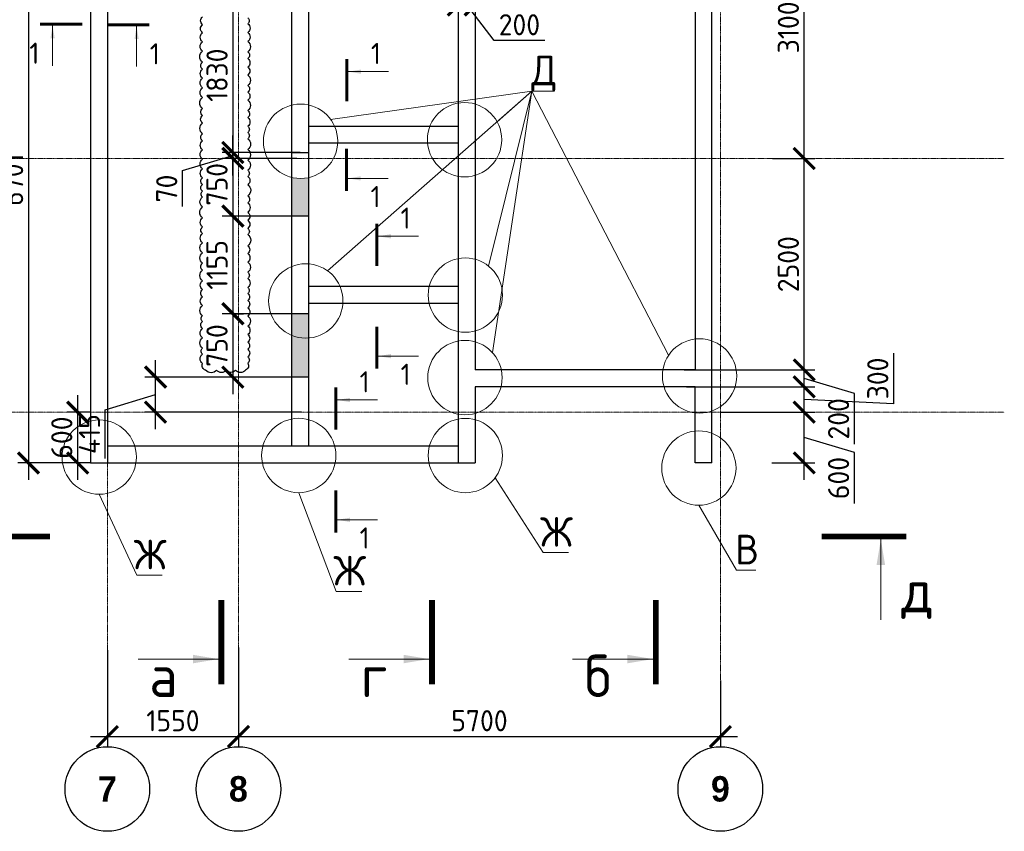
# Model space of a CAD drawing. Header units: millimetres. Extents: x 247266 to 730847, y -636031 to 10052.
# Tile 64 of 256: x 457214 to 468858, y -383463 to -373867. Entities that reach past the tile are written whole.
import ezdxf

# ---------------------------------------------------------------- set-up
doc = ezdxf.new("R2010")
doc.units = ezdxf.units.MM
doc.linetypes.add('______5', pattern=[1100, 800, -100, 100, -100])
doc.linetypes.add('осевая', pattern=[50.800000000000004, 31.75, -6.35, 6.35, -6.35])
doc.layers.add('Исправления', color=1, linetype='Continuous')
doc.layers.add('РАЗМЕРЫ', color=7, linetype='Continuous')
for name, color, linetype, lineweight in [('Надписи', 7, 'Continuous', 18), ('Оси', 7, '______5', 18), ('СТЕНЫ', 7, 'Continuous', 30), ('Узлы', 7, 'Continuous', 0)]:
    doc.layers.add(name, color=color, linetype=linetype, lineweight=lineweight)
doc.styles.add('Century Gothic', font='GOTHIC.TTF')
doc.styles.add('GOST-2.304_Type-B', font='GOST_Common.ttf')
doc.dimstyles.new('СПДС', dxfattribs={"dimscale": 100, "dimtxt": 2.5, "dimasz": 2.5, "dimexe": 1.25, "dimexo": 0, "dimtad": 1, "dimdec": 0, "dimtxsty": 'GOST-2.304_Type-B', "dimblk": 'ARCHTICK', "dimcen": 2.5, "dimdle": 2, "dimadec": 0, "dimazin": 2, "dimtfac": 0.75, "dimtdec": 0, "dimtmove": 1, "dimatfit": 3, "dimfxl": 1, "dimtolj": 1, "dimarcsym": 1})
pattern_1 = [(0, (0, 0), (0, 6.985), [5.08, -1.905]), (90, (0, 0), (-6.985, 4.277078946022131e-16), [5.08, -1.905])]

# ---------------------------------------------------------------- blocks, each defined once
blk = doc.blocks.new('_ArchTick')
at = {"color": 0, "linetype": 'ByBlock', "const_width": 0.15}
blk.add_lwpolyline([(-0.5, -0.5), (0.5, 0.5)], dxfattribs=at)
blk = doc.blocks.new('*D1550')
at = {"layer": 'DEFPOINTS', "color": 0, "ltscale": 100}
for p in [(457197.375443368, -372407.931151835), (457318.0055856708, -379108.4598971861), (458050.7851330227, -379108.4598971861)]:
    blk.add_point(p, dxfattribs=at)
at = {"layer": 'РАЗМЕРЫ', "color": 0, "lineweight": -2}
for p, q in [((457318.0055856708, -372207.931151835), (457318.0055856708, -379308.4598971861)), ((457197.375443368, -372407.931151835), (457443.0055856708, -372407.931151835)), ((458050.7851330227, -379108.4598971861), (457193.0055856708, -379108.4598971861))]:
    blk.add_line(p, q, dxfattribs=at)
at = {"layer": 'РАЗМЕРЫ', "color": 0, "lineweight": -2, "ltscale": 100, "xscale": 250, "yscale": 250, "zscale": 250}
for p, rotation in [((457318.0055856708, -372407.931151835), 90), ((457318.0055856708, -379108.4598971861), 270)]:
    blk.add_blockref('_ArchTick', p, dxfattribs=dict(at, rotation=rotation))
at = {"layer": 'РАЗМЕРЫ', "color": 0, "lineweight": 0, "ltscale": 100, "insert": (457130.1302102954, -375758.1955245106), "char_height": 250, "attachment_point": 5, "rotation": 90, "style": 'GOST-2.304_Type-B'}
blk.add_mtext('\\A1;6701', dxfattribs=at)
blk = doc.blocks.new('*D1551')
at = {"layer": 'DEFPOINTS', "color": 0, "ltscale": 100}
for p in [(465500.7875057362, -378507.931151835), (466492.0055856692, -378507.931151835), (466108.9247792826, -379107.9311518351)]:
    blk.add_point(p, dxfattribs=at)
at = {"layer": 'РАЗМЕРЫ', "color": 0, "lineweight": -2}
for p, q in [((466492.0055856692, -379307.9311518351), (466492.0055856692, -378307.931151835)), ((465500.7875057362, -378507.931151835), (466617.0055856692, -378507.931151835)), ((467086.1309610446, -378986.168897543), (466492.0055856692, -378807.931151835)), ((467086.1309610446, -379586.6443730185), (467086.1309610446, -378986.168897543)), ((466108.9247792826, -379107.9311518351), (466617.0055856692, -379107.9311518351))]:
    blk.add_line(p, q, dxfattribs=at)
at = {"layer": 'РАЗМЕРЫ', "color": 0, "lineweight": -2, "ltscale": 100, "xscale": 250, "yscale": 250, "zscale": 250}
for p, rotation in [((466492.0055856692, -378507.931151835), 90), ((466492.0055856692, -379107.9311518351), 270)]:
    blk.add_blockref('_ArchTick', p, dxfattribs=dict(at, rotation=rotation))
at = {"layer": 'РАЗМЕРЫ', "color": 0, "lineweight": 0, "ltscale": 100, "insert": (466898.5058359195, -379286.4066352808), "char_height": 250, "attachment_point": 5, "rotation": 90, "style": 'GOST-2.304_Type-B'}
blk.add_mtext('\\A1;600', dxfattribs=at)
blk = doc.blocks.new('*D1552')
at = {"layer": 'DEFPOINTS', "color": 0, "ltscale": 100}
for p in [(465100.7851330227, -378207.9311518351), (466492.0055856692, -378207.9311518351), (465710.0055856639, -378507.931151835)]:
    blk.add_point(p, dxfattribs=at)
at = {"layer": 'РАЗМЕРЫ', "color": 0, "lineweight": -2}
for p, q in [((467549.5055856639, -377808.6343872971), (467549.5055856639, -378409.1098627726)), ((466492.0055856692, -378707.931151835), (466492.0055856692, -378007.9311518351)), ((465100.7851330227, -378207.9311518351), (466617.0055856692, -378207.9311518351)), ((467549.5055856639, -378409.1098627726), (466492.0055856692, -378357.931151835)), ((465710.0055856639, -378507.931151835), (466617.0055856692, -378507.931151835))]:
    blk.add_line(p, q, dxfattribs=at)
at = {"layer": 'РАЗМЕРЫ', "color": 0, "lineweight": -2, "ltscale": 100, "xscale": 250, "yscale": 250, "zscale": 250}
for p, rotation in [((466492.0055856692, -378207.9311518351), 90), ((466492.0055856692, -378507.931151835), 270)]:
    blk.add_blockref('_ArchTick', p, dxfattribs=dict(at, rotation=rotation))
at = {"layer": 'РАЗМЕРЫ', "color": 0, "lineweight": 0, "ltscale": 100, "insert": (467361.8804605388, -378108.8721250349), "char_height": 250, "attachment_point": 5, "rotation": 90, "style": 'GOST-2.304_Type-B'}
blk.add_mtext('\\A1;300', dxfattribs=at)
blk = doc.blocks.new('*D1553')
at = {"layer": 'DEFPOINTS', "color": 0, "ltscale": 100}
for p in [(465073.505585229, -378007.931151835), (466492.0055856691, -378007.931151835), (465650.0055856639, -378207.9311518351)]:
    blk.add_point(p, dxfattribs=at)
at = {"layer": 'РАЗМЕРЫ', "color": 0, "lineweight": -2}
for p, q in [((466492.0055856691, -378407.9311518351), (466492.0055856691, -377807.931151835)), ((465073.505585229, -378007.931151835), (466617.0055856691, -378007.931151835)), ((465650.0055856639, -378207.9311518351), (466617.0055856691, -378207.9311518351)), ((467086.1309610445, -378286.168897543), (466492.0055856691, -378107.931151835)), ((467086.1309610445, -378886.6443730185), (467086.1309610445, -378286.168897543))]:
    blk.add_line(p, q, dxfattribs=at)
at = {"layer": 'РАЗМЕРЫ', "color": 0, "lineweight": -2, "ltscale": 100, "xscale": 250, "yscale": 250, "zscale": 250}
for p, rotation in [((466492.0055856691, -378007.931151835), 90), ((466492.0055856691, -378207.9311518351), 270)]:
    blk.add_blockref('_ArchTick', p, dxfattribs=dict(at, rotation=rotation))
at = {"layer": 'РАЗМЕРЫ', "color": 0, "lineweight": 0, "ltscale": 100, "insert": (466898.5058359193, -378586.4066352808), "char_height": 250, "attachment_point": 5, "rotation": 90, "style": 'GOST-2.304_Type-B'}
blk.add_mtext('\\A1;200', dxfattribs=at)
blk = doc.blocks.new('*D1554')
at = {"layer": 'DEFPOINTS', "color": 0, "ltscale": 100}
for p in [(466115.5055856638, -375507.931151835), (466492.0055856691, -375507.931151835), (465073.505585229, -378007.931151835)]:
    blk.add_point(p, dxfattribs=at)
at = {"layer": 'РАЗМЕРЫ', "color": 0, "lineweight": -2}
for p, q in [((466492.0055856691, -378207.931151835), (466492.0055856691, -375307.931151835)), ((466115.5055856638, -375507.931151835), (466617.0055856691, -375507.931151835)), ((465073.505585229, -378007.931151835), (466617.0055856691, -378007.931151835))]:
    blk.add_line(p, q, dxfattribs=at)
at = {"layer": 'РАЗМЕРЫ', "color": 0, "lineweight": -2, "ltscale": 100, "xscale": 250, "yscale": 250, "zscale": 250}
for p, rotation in [((466492.0055856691, -375507.931151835), 90), ((466492.0055856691, -378007.931151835), 270)]:
    blk.add_blockref('_ArchTick', p, dxfattribs=dict(at, rotation=rotation))
at = {"layer": 'РАЗМЕРЫ', "color": 0, "lineweight": 0, "ltscale": 100, "insert": (466304.380460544, -376757.931151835), "char_height": 250, "attachment_point": 5, "rotation": 90, "style": 'GOST-2.304_Type-B'}
blk.add_mtext('\\A1;2500', dxfattribs=at)
blk = doc.blocks.new('*D1555')
at = {"layer": 'DEFPOINTS', "color": 0, "ltscale": 100}
for p in [(466465.5055856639, -372407.931151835), (466492.0055856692, -372407.931151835), (466115.5055856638, -375507.931151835)]:
    blk.add_point(p, dxfattribs=at)
at = {"layer": 'РАЗМЕРЫ', "color": 0, "lineweight": -2}
for p, q in [((466492.0055856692, -375707.931151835), (466492.0055856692, -372207.931151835)), ((466465.5055856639, -372407.931151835), (466617.0055856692, -372407.931151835)), ((466115.5055856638, -375507.931151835), (466617.0055856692, -375507.931151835))]:
    blk.add_line(p, q, dxfattribs=at)
at = {"layer": 'РАЗМЕРЫ', "color": 0, "lineweight": -2, "ltscale": 100, "xscale": 250, "yscale": 250, "zscale": 250}
for p, rotation in [((466492.0055856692, -372407.931151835), 90), ((466492.0055856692, -375507.931151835), 270)]:
    blk.add_blockref('_ArchTick', p, dxfattribs=dict(at, rotation=rotation))
at = {"layer": 'РАЗМЕРЫ', "color": 0, "lineweight": 0, "ltscale": 100, "insert": (466304.3804605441, -373957.931151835), "char_height": 250, "attachment_point": 5, "rotation": 90, "style": 'GOST-2.304_Type-B'}
blk.add_mtext('\\A1;3100', dxfattribs=at)
blk = doc.blocks.new('*D1560')
at = {"layer": 'DEFPOINTS', "color": 0, "ltscale": 100}
for p in [(462600.9352731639, -373197.5140773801), (462400.7851330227, -373429.7468872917), (462400.7851330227, -373692.8417547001)]:
    blk.add_point(p, dxfattribs=at)
at = {"layer": 'РАЗМЕРЫ', "color": 0, "lineweight": -2}
for p, q in [((462600.9352731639, -373197.5140773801), (462600.9352731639, -373817.8417547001)), ((462400.7851330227, -373429.7468872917), (462400.7851330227, -373817.8417547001)), ((462800.9352731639, -373692.8417547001), (462200.7851330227, -373692.8417547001)), ((462823.3406469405, -374114.2874248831), (462500.8602030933, -373692.8417547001)), ((463423.8161224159, -374114.2874248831), (462823.3406469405, -374114.2874248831))]:
    blk.add_line(p, q, dxfattribs=at)
at = {"layer": 'РАЗМЕРЫ', "color": 0, "lineweight": -2, "ltscale": 100, "xscale": 250, "yscale": 250, "zscale": 250, "rotation": 180}
blk.add_blockref('_ArchTick', (462400.7851330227, -373692.8417547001), dxfattribs=at)
at = {"layer": 'РАЗМЕРЫ', "color": 0, "lineweight": -2, "ltscale": 100, "xscale": 250, "yscale": 250, "zscale": 250}
blk.add_blockref('_ArchTick', (462600.9352731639, -373692.8417547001), dxfattribs=at)
at = {"layer": 'РАЗМЕРЫ', "color": 0, "lineweight": 0, "ltscale": 100, "insert": (463123.5783846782, -373926.662299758), "char_height": 250, "attachment_point": 5, "style": 'GOST-2.304_Type-B'}
blk.add_mtext('\\A1;200', dxfattribs=at)
blk = doc.blocks.new('NSY101')
at = {"color": 0, "linetype": 'ByBlock', "lineweight": -2}
blk.add_circle((0, 0), 50.00000381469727, dxfattribs=at)
blk = doc.blocks.new('СЛОЖНЫЙ_ОБЪЕКТ_34')
at = {"layer": 'Оси', "color": 16, "linetype": 'Continuous', "lineweight": 25, "transparency": 33554687, "xscale": 9.999999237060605, "yscale": 9.999999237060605, "zscale": 9.999999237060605}
blk.add_blockref('NSY101', (24562.97181722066, -43009.49813046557), dxfattribs=at)
at = {"layer": 'Оси', "color": 16, "linetype": 'Continuous', "lineweight": 25, "transparency": 33554687, "insert": (24562.97181722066, -43009.49813046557), "char_height": 300, "width": 385, "attachment_point": 5, "style": 'Century Gothic'}
blk.add_mtext('\\A1;{\\fCentury Gothic|i0|b1;\\H300.000000;\\W1.000000;\\C16;7}\\P', dxfattribs=at)
blk = doc.blocks.new('СЛОЖНЫЙ_ОБЪЕКТ_35')
at = {"layer": 'Оси', "color": 16, "linetype": 'Continuous', "lineweight": 25, "transparency": 33554687, "xscale": 9.999999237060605, "yscale": 9.999999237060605, "zscale": 9.999999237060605}
blk.add_blockref('NSY101', (26112.97181722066, -43009.49813046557), dxfattribs=at)
at = {"layer": 'Оси', "color": 16, "linetype": 'Continuous', "lineweight": 25, "transparency": 33554687, "insert": (26112.97181722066, -43009.49813046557), "char_height": 300, "width": 385, "attachment_point": 5, "style": 'Century Gothic'}
blk.add_mtext('\\A1;{\\fCentury Gothic|i0|b1;\\H300.000000;\\W1.000000;\\C16;8}\\P', dxfattribs=at)
blk = doc.blocks.new('СЛОЖНЫЙ_ОБЪЕКТ_36')
at = {"layer": 'Оси', "color": 16, "linetype": 'Continuous', "lineweight": 25, "transparency": 33554687, "xscale": 9.999999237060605, "yscale": 9.999999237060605, "zscale": 9.999999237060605}
blk.add_blockref('NSY101', (31812.97181722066, -43009.49813046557), dxfattribs=at)
at = {"layer": 'Оси', "color": 16, "linetype": 'Continuous', "lineweight": 25, "transparency": 33554687, "insert": (31812.97181722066, -43009.49813046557), "char_height": 300, "width": 385, "attachment_point": 5, "style": 'Century Gothic'}
blk.add_mtext('\\A1;{\\fCentury Gothic|i0|b1;\\H300.000000;\\W1.000000;\\C16;9}\\P', dxfattribs=at)
blk = doc.blocks.new('*D1564')
at = {"layer": 'DEFPOINTS', "color": 0, "ltscale": 100}
for p in [(458250.89068597, -381320.9373981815), (459800.89068597, -381291.0873950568), (459800.89068597, -382343.5618270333)]:
    blk.add_point(p, dxfattribs=at)
at = {"layer": 'РАЗМЕРЫ', "color": 0, "lineweight": -2}
for p, q in [((458250.89068597, -381320.9373981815), (458250.89068597, -382468.5618270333)), ((459800.89068597, -381291.0873950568), (459800.89068597, -382468.5618270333)), ((458050.89068597, -382343.5618270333), (460000.89068597, -382343.5618270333))]:
    blk.add_line(p, q, dxfattribs=at)
at = {"layer": 'РАЗМЕРЫ', "color": 0, "lineweight": -2, "ltscale": 100, "xscale": 250, "yscale": 250, "zscale": 250, "rotation": 180}
blk.add_blockref('_ArchTick', (458250.89068597, -382343.5618270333), dxfattribs=at)
at = {"layer": 'РАЗМЕРЫ', "color": 0, "lineweight": -2, "ltscale": 100, "xscale": 250, "yscale": 250, "zscale": 250}
blk.add_blockref('_ArchTick', (459800.89068597, -382343.5618270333), dxfattribs=at)
at = {"layer": 'РАЗМЕРЫ', "color": 0, "lineweight": 0, "ltscale": 100, "insert": (459025.89068597, -382155.9367019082), "char_height": 250, "attachment_point": 5, "style": 'GOST-2.304_Type-B'}
blk.add_mtext('\\A1;1550', dxfattribs=at)
blk = doc.blocks.new('*D1565')
at = {"layer": 'DEFPOINTS', "color": 0, "ltscale": 100}
for p in [(459800.89068597, -381569.6863432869), (465500.89068597, -381679.1363547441), (465500.89068597, -382343.5618270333)]:
    blk.add_point(p, dxfattribs=at)
at = {"layer": 'РАЗМЕРЫ', "color": 0, "lineweight": -2}
for p, q in [((459800.89068597, -381569.6863432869), (459800.89068597, -382468.5618270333)), ((465500.89068597, -381679.1363547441), (465500.89068597, -382468.5618270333)), ((459600.89068597, -382343.5618270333), (465700.89068597, -382343.5618270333))]:
    blk.add_line(p, q, dxfattribs=at)
at = {"layer": 'РАЗМЕРЫ', "color": 0, "lineweight": -2, "ltscale": 100, "xscale": 250, "yscale": 250, "zscale": 250, "rotation": 180}
blk.add_blockref('_ArchTick', (459800.89068597, -382343.5618270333), dxfattribs=at)
at = {"layer": 'РАЗМЕРЫ', "color": 0, "lineweight": -2, "ltscale": 100, "xscale": 250, "yscale": 250, "zscale": 250}
blk.add_blockref('_ArchTick', (465500.89068597, -382343.5618270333), dxfattribs=at)
at = {"layer": 'РАЗМЕРЫ', "color": 0, "lineweight": 0, "ltscale": 100, "insert": (462650.89068597, -382155.6864516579), "char_height": 250, "attachment_point": 5, "style": 'GOST-2.304_Type-B'}
blk.add_mtext('\\A1;5700', dxfattribs=at)
blk = doc.blocks.new('*D1820')
at = {"layer": 'DEFPOINTS', "color": 0, "ltscale": 100}
for p in [(460430.351016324, -373607.875568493), (459735.1038147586, -375438.5348280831), (460032.4336789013, -375438.5348280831)]:
    blk.add_point(p, dxfattribs=at)
at = {"layer": 'РАЗМЕРЫ', "color": 0, "lineweight": -2}
for p, q in [((459735.1038147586, -373407.875568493), (459735.1038147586, -375638.5348280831)), ((460430.351016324, -373607.875568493), (459610.1038147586, -373607.875568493)), ((460032.4336789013, -375438.5348280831), (459610.1038147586, -375438.5348280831))]:
    blk.add_line(p, q, dxfattribs=at)
at = {"layer": 'РАЗМЕРЫ', "color": 0, "lineweight": -2, "ltscale": 100, "xscale": 250, "yscale": 250, "zscale": 250}
for p, rotation in [((459735.1038147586, -373607.875568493), 90), ((459735.1038147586, -375438.5348280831), 270)]:
    blk.add_blockref('_ArchTick', p, dxfattribs=dict(at, rotation=rotation))
at = {"layer": 'РАЗМЕРЫ', "color": 0, "lineweight": 0, "ltscale": 100, "insert": (459547.4786896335, -374523.2051982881), "char_height": 250, "attachment_point": 5, "rotation": 90, "style": 'GOST-2.304_Type-B'}
blk.add_mtext('\\A1;1830', dxfattribs=at)
blk = doc.blocks.new('*D1821')
at = {"layer": 'DEFPOINTS', "color": 0, "ltscale": 100}
for p in [(460530.351016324, -375438.534828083), (459735.1038147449, -376188.479244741), (460530.351016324, -376188.479244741)]:
    blk.add_point(p, dxfattribs=at)
at = {"layer": 'РАЗМЕРЫ', "color": 0, "lineweight": -2}
for p, q in [((459735.1038147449, -375238.534828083), (459735.1038147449, -376388.479244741)), ((460530.351016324, -375438.534828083), (459610.1038147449, -375438.534828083)), ((460530.351016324, -376188.479244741), (459610.1038147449, -376188.479244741))]:
    blk.add_line(p, q, dxfattribs=at)
at = {"layer": 'РАЗМЕРЫ', "color": 0, "lineweight": -2, "ltscale": 100, "xscale": 250, "yscale": 250, "zscale": 250}
for p, rotation in [((459735.1038147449, -375438.534828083), 90), ((459735.1038147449, -376188.479244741), 270)]:
    blk.add_blockref('_ArchTick', p, dxfattribs=dict(at, rotation=rotation))
at = {"layer": 'РАЗМЕРЫ', "color": 0, "lineweight": 0, "ltscale": 100, "insert": (459547.2284393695, -375813.507036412), "char_height": 250, "attachment_point": 5, "rotation": 90, "style": 'GOST-2.304_Type-B'}
blk.add_mtext('\\A1;750', dxfattribs=at)
blk = doc.blocks.new('*D1822')
at = {"layer": 'DEFPOINTS', "color": 0, "ltscale": 100}
for p in [(460530.3510163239, -377344.5676066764), (459735.1038147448, -378094.5120233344), (460530.3510163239, -378094.5120233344)]:
    blk.add_point(p, dxfattribs=at)
at = {"layer": 'РАЗМЕРЫ', "color": 0, "lineweight": -2}
for p, q in [((459735.1038147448, -377144.5676066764), (459735.1038147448, -378294.5120233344)), ((460530.3510163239, -377344.5676066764), (459610.1038147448, -377344.5676066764)), ((460530.3510163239, -378094.5120233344), (459610.1038147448, -378094.5120233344))]:
    blk.add_line(p, q, dxfattribs=at)
at = {"layer": 'РАЗМЕРЫ', "color": 0, "lineweight": -2, "ltscale": 100, "xscale": 250, "yscale": 250, "zscale": 250}
for p, rotation in [((459735.1038147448, -377344.5676066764), 90), ((459735.1038147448, -378094.5120233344), 270)]:
    blk.add_blockref('_ArchTick', p, dxfattribs=dict(at, rotation=rotation))
at = {"layer": 'РАЗМЕРЫ', "color": 0, "lineweight": 0, "ltscale": 100, "insert": (459547.2284393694, -377719.5398150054), "char_height": 250, "attachment_point": 5, "rotation": 90, "style": 'GOST-2.304_Type-B'}
blk.add_mtext('\\A1;750', dxfattribs=at)
blk = doc.blocks.new('*D1823')
at = {"layer": 'DEFPOINTS', "color": 0, "ltscale": 100}
for p in [(460530.351016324, -376188.4792447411), (459735.1038147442, -377344.1232907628), (459735.1038147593, -377344.1232907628)]:
    blk.add_point(p, dxfattribs=at)
at = {"layer": 'РАЗМЕРЫ', "color": 0, "lineweight": -2}
for p, q in [((459735.1038147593, -375988.4792447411), (459735.1038147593, -377544.1232907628)), ((460530.351016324, -376188.4792447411), (459610.1038147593, -376188.4792447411)), ((459735.1038147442, -377344.1232907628), (459860.1038147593, -377344.1232907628))]:
    blk.add_line(p, q, dxfattribs=at)
at = {"layer": 'РАЗМЕРЫ', "color": 0, "lineweight": -2, "ltscale": 100, "xscale": 250, "yscale": 250, "zscale": 250}
for p, rotation in [((459735.1038147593, -376188.4792447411), 90), ((459735.1038147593, -377344.1232907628), 270)]:
    blk.add_blockref('_ArchTick', p, dxfattribs=dict(at, rotation=rotation))
at = {"layer": 'РАЗМЕРЫ', "color": 0, "lineweight": 0, "ltscale": 100, "insert": (459547.4786896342, -376766.301267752), "char_height": 250, "attachment_point": 5, "rotation": 90, "style": 'GOST-2.304_Type-B'}
blk.add_mtext('\\A1;1155', dxfattribs=at)
blk = doc.blocks.new('*D2919')
at = {"layer": 'DEFPOINTS', "color": 0, "ltscale": 100}
for p in [(458820.4040598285, -378092.931151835), (460547.9825309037, -378092.931151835), (460547.9825309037, -378507.931151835)]:
    blk.add_point(p, dxfattribs=at)
at = {"layer": 'РАЗМЕРЫ', "color": 0, "lineweight": -2}
for p, q in [((458820.4040598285, -378707.931151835), (458820.4040598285, -377892.931151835)), ((460547.9825309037, -378092.931151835), (458695.4040598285, -378092.931151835)), ((458226.2786844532, -378478.668897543), (458820.4040598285, -378300.431151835)), ((458226.2786844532, -379054.1193479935), (458226.2786844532, -378478.668897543)), ((460547.9825309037, -378507.931151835), (458695.4040598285, -378507.931151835))]:
    blk.add_line(p, q, dxfattribs=at)
at = {"layer": 'РАЗМЕРЫ', "color": 0, "lineweight": -2, "ltscale": 100, "xscale": 250, "yscale": 250, "zscale": 250}
for p, rotation in [((458820.4040598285, -378092.931151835), 90), ((458820.4040598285, -378507.931151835), 270)]:
    blk.add_blockref('_ArchTick', p, dxfattribs=dict(at, rotation=rotation))
at = {"layer": 'РАЗМЕРЫ', "color": 0, "lineweight": 0, "ltscale": 100, "insert": (458038.6535593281, -378766.3941227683), "char_height": 250, "attachment_point": 5, "rotation": 90, "style": 'GOST-2.304_Type-B'}
blk.add_mtext('\\A1;415', dxfattribs=at)
blk = doc.blocks.new('*D2920')
at = {"layer": 'DEFPOINTS', "color": 0, "ltscale": 100}
for p in [(459735.1038147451, -375437.931151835), (460491.6758172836, -375437.931151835), (460491.6758172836, -375507.931151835)]:
    blk.add_point(p, dxfattribs=at)
at = {"layer": 'РАЗМЕРЫ', "color": 0, "lineweight": -2}
for p, q in [((459735.1038147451, -375707.931151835), (459735.1038147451, -375237.931151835)), ((459140.2276886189, -375651.3941229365), (459735.1038147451, -375472.931151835)), ((460491.6758172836, -375437.931151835), (459610.1038147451, -375437.931151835)), ((460491.6758172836, -375507.931151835), (459610.1038147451, -375507.931151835)), ((459140.2276886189, -376075.6934222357), (459140.2276886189, -375651.3941229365))]:
    blk.add_line(p, q, dxfattribs=at)
at = {"layer": 'РАЗМЕРЫ', "color": 0, "lineweight": -2, "ltscale": 100, "xscale": 250, "yscale": 250, "zscale": 250}
for p, rotation in [((459735.1038147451, -375437.931151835), 270), ((459735.1038147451, -375507.931151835), 90)]:
    blk.add_blockref('_ArchTick', p, dxfattribs=dict(at, rotation=rotation))
at = {"layer": 'РАЗМЕРЫ', "color": 0, "lineweight": 0, "ltscale": 100, "insert": (458952.3523132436, -375863.5437725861), "char_height": 250, "attachment_point": 5, "rotation": 90, "style": 'GOST-2.304_Type-B'}
blk.add_mtext('\\A1;70', dxfattribs=at)
blk = doc.blocks.new('*D2924')
at = {"layer": 'DEFPOINTS', "color": 0, "ltscale": 100}
for p in [(458050.7851330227, -378507.9311518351), (457899.0710398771, -379108.4598971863), (458050.7851330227, -379108.4598971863)]:
    blk.add_point(p, dxfattribs=at)
at = {"layer": 'РАЗМЕРЫ', "color": 0, "lineweight": -2}
for p, q in [((457899.0710398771, -378307.9311518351), (457899.0710398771, -379308.4598971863)), ((458050.7851330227, -378507.9311518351), (457774.0710398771, -378507.9311518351)), ((458050.7851330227, -379108.4598971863), (457774.0710398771, -379108.4598971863))]:
    blk.add_line(p, q, dxfattribs=at)
at = {"layer": 'РАЗМЕРЫ', "color": 0, "lineweight": -2, "ltscale": 100, "xscale": 250, "yscale": 250, "zscale": 250}
for p, rotation in [((457899.0710398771, -378507.9311518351), 90), ((457899.0710398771, -379108.4598971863), 270)]:
    blk.add_blockref('_ArchTick', p, dxfattribs=dict(at, rotation=rotation))
at = {"layer": 'РАЗМЕРЫ', "color": 0, "lineweight": 0, "ltscale": 100, "insert": (457711.445914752, -378808.1955245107), "char_height": 250, "attachment_point": 5, "rotation": 90, "style": 'GOST-2.304_Type-B'}
blk.add_mtext('\\A1;600', dxfattribs=at)

msp = doc.modelspace()

# ---------------------------------------------------------------- hatches: boundary and pattern name
at = {"layer": 'РАЗМЕРЫ', "transparency": 33554648}
h = msp.add_hatch(dxfattribs=at)
h.set_pattern_fill('ANGLE', color=256)
h.set_pattern_definition(pattern_1)
edge = h.paths.add_edge_path()
edge.add_line((460630.7851940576, -378092.6189062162), (460430.7851940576, -378092.6189062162))
edge.add_line((460430.7851940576, -378092.6189062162), (460430.7851940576, -377599.2288387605))
edge.add_arc((460597.0631663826, -377192.4197425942), 439.4792427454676, 247.7683437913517, 274.4007331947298)
edge.add_line((460630.7851940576, -377630.6032996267), (460630.7851940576, -378092.6189062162))
edge = h.paths.add_edge_path()
edge.add_line((460430.7851940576, -377599.2288387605), (460430.7851940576, -377342.67784387))
edge.add_line((460430.7851940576, -377342.67784387), (460630.7851940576, -377342.67784387))
edge.add_line((460630.7851940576, -377342.67784387), (460630.7851940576, -377630.6032996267))
edge.add_arc((460597.0631663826, -377192.4197425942), 439.4792427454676, 247.7683437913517, 274.4007331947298)
edge = h.paths.add_edge_path()
edge.add_line((460630.7851940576, -372799.785871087), (460630.7851940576, -373611.9227952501))
edge.add_line((460630.7851940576, -373611.9227952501), (460430.7851940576, -373611.9227952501))
edge.add_line((460430.7851940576, -373611.9227952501), (460430.7851940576, -372795.6998458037))
edge.add_arc((460541.5195206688, -372272.3263048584), 534.9597690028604, 258.0536545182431, 279.6055510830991)
edge = h.paths.add_edge_path()
edge.add_line((460630.7851940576, -372557.931151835), (460630.7851940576, -372799.785871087))
edge.add_arc((460541.5195206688, -372272.3263048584), 534.9597690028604, 258.0536545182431, 279.6055510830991)
edge.add_line((460430.7851940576, -372795.6998458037), (460430.7851940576, -372557.931151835))
edge.add_line((460430.7851940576, -372557.931151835), (460630.7851940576, -372557.931151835))
h = msp.add_hatch(dxfattribs=at)
h.set_pattern_fill('ANGLE', color=256)
h.set_pattern_definition(pattern_1)
edge = h.paths.add_edge_path()
edge.add_line((460630.7851940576, -375733.2969286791), (460630.7851940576, -376188.1813155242))
edge.add_line((460630.7851940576, -376188.1813155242), (460430.7851940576, -376188.1813155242))
edge.add_line((460430.7851940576, -376188.1813155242), (460430.7851940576, -375731.1855521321))
edge.add_arc((460535.3027564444, -375304.315450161), 439.4792427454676, 256.2420076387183, 282.5483076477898)

# ---------------------------------------------------------------- linework, layer by layer
at = {"layer": 'Исправления'}
msp.add_lwpolyline([(459910.7994485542, -373844.7553695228, -0.52056705), (459910.7994485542, -373914.6142722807, -0.52056705), (459910.7994485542, -374018.6091451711, -0.52056705), (459910.7994485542, -374126.6792563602, -0.52056705), (459910.7994485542, -374246.6719319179, -0.52056705), (459910.7994485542, -374327.6924708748, -0.52056705), (459910.7994485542, -374427.5185153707, -0.52056705), (459910.7994485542, -374521.7393269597, -0.52056705), (459910.7994485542, -374644.2426585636, -0.52056705), (459910.7994485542, -374722.4738057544, -0.52056705), (459910.7994485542, -374820.2306953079, -0.52056705), (459910.7994485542, -374940.6445262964, -0.52056705), (459910.7994485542, -375025.2601456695, -0.52056705), (459910.7994485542, -375126.4452811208, -0.52056705), (459910.7994485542, -375199.974543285, -0.52056705), (459910.7994485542, -375274.9218988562, -0.52056705), (459910.7994485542, -375403.1159151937, -0.52056705), (459910.7994485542, -375527.175690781, -0.52056705), (459910.7994485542, -375645.8865889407, -0.52056705), (459910.7994485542, -375720.0628435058, -0.52056705), (459910.7994485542, -375817.7464886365, -0.52056705), (459910.7994485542, -375950.6769776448, -0.52056705), (459910.7994485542, -376034.106444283, -0.52056705), (459910.7994485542, -376143.3789847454, -0.52056705), (459910.7994485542, -376238.2549270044, -0.52056705), (459910.7994485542, -376334.8073527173, -0.52056705), (459910.7994485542, -376407.2033608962, -0.52056705), (459910.7994485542, -376540.4003782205, -0.52056705), (459910.7994485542, -376633.3353432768, -0.52056705), (459910.7994485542, -376732.5795015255, -0.52056705), (459910.7994485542, -376853.8152977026, -0.52056705), (459910.7994485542, -376927.1716216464, -0.52056705), (459910.7994485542, -377033.990473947, -0.52056705), (459910.7994485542, -377105.2857812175, -0.52056705), (459910.7994485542, -377185.5392883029, -0.52056705), (459910.7994485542, -377274.1711435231, -0.52056705), (459910.7994485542, -377371.3298702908, -0.52056705), (459910.7994485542, -377490.3215387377, -0.52056705), (459910.7994485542, -377589.6959092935, -0.52056705), (459910.7994485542, -377679.2636654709, -0.52056705), (459910.7994485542, -377763.9565984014, -0.52056705), (459910.7994485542, -377853.6179446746, -0.52056705), (459910.7994485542, -377928.280460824, -0.52056705), (459884.4480852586, -378009.0673768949, -0.52056705), (459765.4625205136, -378009.0673768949, -0.52056705), (459658.295757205, -378009.0673768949, -0.52056705), (459541.4302115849, -378009.0673768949, -0.52056705), (459412.6176867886, -378009.0673768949, -0.52056705), (459376.5524529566, -377933.2619278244, -0.52056705), (459376.5524529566, -377820.0118082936, -0.52056705), (459376.5524529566, -377751.0053892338, -0.52056705), (459376.5524529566, -377630.296545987, -0.52056705), (459376.5524529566, -377517.6079670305, -0.52056705), (459376.5524529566, -377434.1133942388, -0.52056705), (459376.5524529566, -377367.2371671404, -0.52056705), (459376.5524529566, -377246.0217166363, -0.52056705), (459376.5524529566, -377143.6260136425, -0.52056705), (459376.5524529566, -377056.9839652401, -0.52056705), (459376.5524529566, -376954.2688351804, -0.52056705), (459376.5524529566, -376829.4115092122, -0.52056705), (459376.5524529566, -376745.7541710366, -0.52056705), (459376.5524529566, -376623.0636592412, -0.52056705), (459376.5524529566, -376503.7830822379, -0.52056705), (459376.5524529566, -376395.3141958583, -0.52056705), (459376.5524529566, -376318.0230187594, -0.52056705), (459376.5524529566, -376209.521579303, -0.52056705), (459376.5524529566, -376081.5371233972, -0.52056705), (459376.5524529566, -375963.082580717, -0.52056705), (459376.5524529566, -375894.2145122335, -0.52056705), (459376.5524529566, -375814.5022000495, -0.52056705), (459376.5524529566, -375736.3036059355, -0.52056705), (459376.5524529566, -375631.7980566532, -0.52056705), (459376.5524529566, -375515.9457255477, -0.52056705), (459376.5524529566, -375404.96007942, -0.52056705), (459376.5524529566, -375300.1269648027, -0.52056705), (459376.5524529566, -375214.880629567, -0.52056705), (459376.5524529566, -375089.1952347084, -0.52056705), (459376.5524529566, -374999.1595280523, -0.52056705), (459376.5524529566, -374917.931463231, -0.52056705), (459376.5524529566, -374786.7547712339, -0.52056705), (459376.5524529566, -374671.4700844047, -0.52056705), (459376.5524529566, -374557.2759256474, -0.52056705), (459376.5524529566, -374452.7866529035, -0.52056705), (459376.5524529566, -374369.0926925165, -0.52056705), (459376.5524529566, -374240.1092640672, -0.52056705), (459376.5524529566, -374128.5396971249, -0.52056705), (459376.5524529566, -374021.5540103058, -0.52056705), (459376.5524529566, -373925.9598657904, -0.52056705), (459376.5524529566, -373833.9485942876, -0.52056705)], format="xyb", dxfattribs=at)
at = {"layer": 'Надписи', "lineweight": 15, "ltscale": 0.3}
for p, q in [((460854.5176462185, -376836.2467570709, -719.9999940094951), (463271.8925695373, -374712.2027195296, -719.9999940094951)), ((460890.2179935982, -375045.1298424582, -719.9999940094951), (463271.8925695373, -374712.2027195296, -719.9999940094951)), ((462757.6752653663, -376779.5372410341, -719.9999940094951), (463271.8925695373, -374712.2027195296, -719.9999940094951)), ((462804.3211919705, -377803.1149305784, -719.9999940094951), (463271.8925695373, -374712.2027195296, -719.9999940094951)), ((462804.3211919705, -377803.1149305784, -719.9999940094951), (463271.8925695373, -374712.2027195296, -719.9999940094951)), ((462860.3185604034, -375074.6901618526, -719.9999940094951), (463271.8925695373, -374712.2027195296, -719.9999940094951)), ((462860.3185604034, -375074.6901618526, -719.9999940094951), (463271.8925695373, -374712.2027195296, -719.9999940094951)), ((462860.3185604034, -375074.6901618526, -719.9999940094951), (463271.8925695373, -374712.2027195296, -719.9999940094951)), ((463271.8925695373, -374712.2027195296, -719.9999940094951), (463271.9925695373, -374712.2027195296, -719.9999940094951)), ((463272.1151921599, -374711.8523691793, -719.9999940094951), (463537.3604374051, -374711.8523691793, -719.9999940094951)), ((462835.2024625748, -379284.2679951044, -719.9999940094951), (463402.7903106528, -380168.1473545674, -719.9999940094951)), ((462835.2024625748, -379284.2679951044, -719.9999940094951), (463402.7903106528, -380168.1473545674, -719.9999940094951)), ((462835.2024625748, -379284.2679951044, -719.9999940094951), (463402.7903106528, -380168.1473545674, -719.9999940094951)), ((458154.1281946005, -379478.0867427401, -359.9999970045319), (458597.7602217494, -380436.0055061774, -359.9999970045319)), ((458154.1281946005, -379478.0867427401, -359.9999970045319), (458597.7602217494, -380436.0055061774, -359.9999970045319)), ((458154.1281946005, -379478.0867427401, -359.9999970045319), (458597.7602217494, -380436.0055061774, -359.9999970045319)), ((460514.1372057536, -379459.3270533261, -359.9999970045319), (460957.7692329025, -380627.2458167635, -359.9999970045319)), ((460514.1372057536, -379459.3270533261, -359.9999970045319), (460957.7692329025, -380627.2458167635, -359.9999970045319)), ((460514.1372057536, -379459.3270533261, -359.9999970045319), (460957.7692329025, -380627.2458167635, -359.9999970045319)), ((465245.6068665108, -379607.931151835, -1119.999988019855), (465689.2739286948, -380377.3713316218, -1119.999988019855)), ((465245.6068665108, -379607.931151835, -1119.999988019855), (465689.2739286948, -380377.3713316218, -1119.999988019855)), ((465245.6068665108, -379607.931151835, -1119.999988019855), (465689.2739286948, -380377.3713316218, -1119.999988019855)), ((463402.7903106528, -380168.1473545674, -719.9999940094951), (463402.8903106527, -380168.1473545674, -719.9999940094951)), ((463403.0304507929, -380167.797004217, -719.9999940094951), (463703.3107310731, -380167.797004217, -719.9999940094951)), ((465689.2739286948, -380377.3713316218, -1119.999988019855), (465689.3739286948, -380377.3713316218, -1119.999988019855)), ((465689.4790337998, -380377.0209812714, -1119.999988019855), (465919.6892440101, -380377.0209812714, -1119.999988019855)), ((458597.7602217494, -380436.0055061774, -359.9999970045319), (458597.8602217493, -380436.0055061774, -359.9999970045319)), ((458598.0003618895, -380435.6551558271, -359.9999970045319), (458898.2806421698, -380435.6551558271, -359.9999970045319)), ((460957.7692329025, -380627.2458167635, -359.9999970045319), (460957.8692329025, -380627.2458167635, -359.9999970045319)), ((460958.0093730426, -380626.8954664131, -359.9999970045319), (461258.2896533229, -380626.8954664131, -359.9999970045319))]:
    msp.add_line(p, q, dxfattribs=at)
at = {"layer": 'Надписи', "ltscale": 0.3}
msp.add_line((463272.0151921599, -374711.8523691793, -719.9999940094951), (464888.6948164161, -377834.1029424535, -359.9999970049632), dxfattribs=at)
at = {"layer": 'Надписи'}
for centre in [(460535.3027564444, -375304.315450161, -359.9999970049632), (462474.94103102, -375285.9392201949, -359.9999970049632), (462484.1372057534, -377123.5124359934, -359.9999970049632), (460597.0631663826, -377192.4197425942, -359.9999970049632), (462479.5268282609, -378099.1734148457, -719.9999940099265), (465253.5344610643, -378079.1213876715, -359.9999970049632), (458154.1281946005, -379038.6074999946), (460514.1372057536, -379019.8478105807), (462484.1372057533, -379019.8910099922, -359.9999970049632), (465245.6068665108, -379168.4519090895, -759.9999910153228)]:
    msp.add_circle(centre, 439.4792427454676, dxfattribs=at)
at = {"layer": 'Оси', "linetype": 'осевая', "lineweight": 0, "ltscale": 0.3, "transparency": 33554687}
for p, q in [((458250.89068597, -368649.6125687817, -1119.999988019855), (458250.89068597, -382447.3819648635, -1119.999988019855)), ((459800.8906859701, -368649.6125687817, -1119.999988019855), (459800.89068597, -382447.3819648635, -1119.999988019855)), ((465500.8906859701, -368649.6125687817, -1119.999988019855), (465500.89068597, -382447.3819648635, -1119.999988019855)), ((454713.6183197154, -375507.931151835, -1119.999988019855), (468858.2555591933, -375507.931151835, -1119.999988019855)), ((454713.6183197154, -378507.931151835, -1119.999988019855), (468858.2555591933, -378507.931151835, -1119.999988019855))]:
    msp.add_line(p, q, dxfattribs=at)
at = {"layer": 'РАЗМЕРЫ', "elevation": -1119.999988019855}
for points in [[(460430.7851940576, -375438.2373384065), (460630.7851940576, -375438.2373384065), (460630.7851940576, -376188.1813155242), (460430.7851940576, -376188.1813155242)], [(460430.7851940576, -377342.67784387), (460630.7851940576, -377342.67784387), (460630.7851940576, -378092.6189062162), (460430.7851940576, -378092.6189062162)]]:
    msp.add_lwpolyline(points, close=True, dxfattribs=at)
at = {"layer": 'СТЕНЫ', "linetype": 'Continuous', "transparency": 33554687}
for p, q in [((465200.7851330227, -372157.9311521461, -559.9999940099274), (465200.7851330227, -378007.9311518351, -559.9999940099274)), ((458250.7851330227, -372357.931151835, -559.9999940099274), (458250.89068597, -379107.9311518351, -1119.999988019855)), ((460430.7851940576, -378907.9311518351, -759.9999910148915), (460430.7851940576, -372357.931151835, -759.9999910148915)), ((460630.7851940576, -372357.931151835, -759.9999910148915), (460630.7851940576, -378907.9311518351, -759.9999910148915)), ((462400.7851330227, -372357.931151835, -559.9999940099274), (462400.7851330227, -379107.9311518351, -559.9999940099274)), ((462600.7851330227, -372357.931151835, -559.9999940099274), (462600.7851330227, -378007.9311518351, -559.9999940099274)), ((458050.7851330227, -372407.931151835, -559.9999940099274), (458050.7851330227, -379106.1387075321, -559.9999940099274)), ((465400.7851330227, -379108.4306924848, -559.9999940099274), (465400.7851330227, -372407.931151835, -559.9999940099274)), ((462400.7851330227, -375127.9311518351, -559.9999940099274), (460630.7851330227, -375127.9311518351, -559.9999940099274)), ((462400.7851330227, -375327.9311518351, -559.9999940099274), (460630.7851330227, -375327.9311518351, -559.9999940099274)), ((460630.7851330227, -377017.9311518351, -559.9999940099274), (462400.7851330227, -377017.9311518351, -559.9999940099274)), ((460630.7851330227, -377217.9311518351, -559.9999940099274), (462400.7851330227, -377217.9311518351, -559.9999940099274)), ((465200.7851330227, -378007.9311518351, -559.9999940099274), (462600.7851330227, -378007.9311518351, -559.9999940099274)), ((465200.7851330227, -378207.931151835, -559.9999940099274), (462600.7851330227, -378207.9311518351, -559.9999940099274)), ((462600.7851330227, -378207.9311518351, -559.9999940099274), (462600.7851330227, -379107.9311518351, -559.9999940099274)), ((465200.7851330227, -379106.4027180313, -559.9999940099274), (465200.7851330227, -378207.931151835, -559.9999940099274)), ((462400.7851330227, -378907.9311518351, -559.9999940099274), (458250.7851330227, -378907.9311518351, -559.9999940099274)), ((458050.7851330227, -379108.4598971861, -559.9999940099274), (458250.7851330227, -379108.4598971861, -559.9999940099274)), ((458250.7851330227, -379107.9311518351, -559.9999940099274), (462600.7851330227, -379107.9311518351, -559.9999940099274)), ((465400.7851330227, -379107.4575609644, -559.9999940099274), (465200.7851330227, -379107.4575609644, -559.9999940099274))]:
    msp.add_line(p, q, dxfattribs=at)
at = {"layer": 'Узлы', "linetype": 'Continuous', "lineweight": 0}
for p, q in [((457602.5395539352, -373937.9590188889), (457602.5395539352, -374412.9590188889)), ((458596.5410617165, -373945.5525410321), (458596.5410617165, -374420.5525410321)), ((461101.5036933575, -374481.481052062, 1119.999988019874), (461576.5036933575, -374481.481052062, 1119.999988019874)), ((461097.3138876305, -375743.5198341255, 1119.999988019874), (461572.3138876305, -375743.5198341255, 1119.999988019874)), ((461453.1983837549, -376427.920022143, 1119.999988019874), (461928.1983837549, -376427.920022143, 1119.999988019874)), ((461453.1983837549, -377844.9153932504, 1119.999988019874), (461928.1983837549, -377844.9153932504, 1119.999988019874)), ((460968.3459497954, -378363.4735376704), (461443.3459497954, -378363.4735376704)), ((460968.3459497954, -379780.4689087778), (461443.3459497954, -379780.4689087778)), ((467398.0027354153, -380012.2587071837, -359.9999970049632), (467398.0027354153, -380962.2587071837, -359.9999970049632)), ((459563.9819028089, -381426.7252344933, -359.9999970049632), (458613.9819028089, -381426.7252344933, -359.9999970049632)), ((462054.2873329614, -381426.7252344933, -359.9999970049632), (461104.2873329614, -381426.7252344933, -359.9999970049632)), ((464701.9988706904, -381426.7252344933, -359.9999970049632), (463751.9988706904, -381426.7252344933, -359.9999970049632))]:
    msp.add_line(p, q, dxfattribs=at)
for points, const_width, elevation in [([(457452.5395539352, -373920.4590188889), (457952.5395539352, -373920.4590188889)], 35, -4.313278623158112e-10), ([(458746.5410617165, -373928.0525410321), (458246.5410617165, -373928.0525410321)], 35, -4.313278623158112e-10), ([(461084.0036933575, -374331.481052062), (461084.0036933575, -374831.481052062)], 35, 1119.999988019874), ([(461079.8138876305, -375893.5198341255), (461079.8138876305, -375393.5198341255)], 35, 1119.999988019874), ([(461435.6983837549, -376277.920022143), (461435.6983837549, -376777.920022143)], 35, 1119.999988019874), ([(461435.6983837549, -377994.9153932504), (461435.6983837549, -377494.9153932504)], 35, 1119.999988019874), ([(456571.3546145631, -379977.2587071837), (457571.3546145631, -379977.2587071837)], 70, -359.9999970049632), ([(467698.0027354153, -379977.2587071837), (466698.0027354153, -379977.2587071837)], 70, -359.9999970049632), ([(459598.9819028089, -381726.7252344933), (459598.9819028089, -380726.7252344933)], 70, -359.9999970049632), ([(462089.2873329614, -381726.7252344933), (462089.2873329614, -380726.7252344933)], 70, -359.9999970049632), ([(464736.9988706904, -381726.7252344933), (464736.9988706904, -380726.7252344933)], 70, -359.9999970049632)]:
    msp.add_lwpolyline(points, dxfattribs=dict(at, const_width=const_width, elevation=elevation))
at = {"layer": 'Узлы', "linetype": 'Continuous', "lineweight": 0, "const_width": 35}
for points in [[(460950.8459497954, -378213.4735376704), (460950.8459497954, -378713.4735376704)], [(460950.8459497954, -379930.4689087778), (460950.8459497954, -379430.4689087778)]]:
    msp.add_lwpolyline(points, dxfattribs=at)
at = {"layer": 'Узлы', "linetype": 'Continuous', "lineweight": 0}
for points in [[(457602.5395539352, -373937.9590188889), (457577.4005424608, -374088.1840852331), (457627.6785654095, -374088.1840852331)], [(458596.5410617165, -373945.5525410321), (458571.4020502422, -374095.7776073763), (458621.6800731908, -374095.7776073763)], [(461101.5036933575, -374481.481052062, 1119.999988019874), (461251.7287597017, -374506.6200635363, 1119.999988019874), (461251.7287597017, -374456.3420405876, 1119.999988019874)], [(461097.3138876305, -375743.5198341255, 1119.999988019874), (461247.5389539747, -375768.6588455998, 1119.999988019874), (461247.5389539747, -375718.3808226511, 1119.999988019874)], [(461453.1983837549, -376427.920022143, 1119.999988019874), (461603.4234500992, -376453.0590336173, 1119.999988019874), (461603.4234500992, -376402.7810106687, 1119.999988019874)], [(461453.1983837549, -377844.9153932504, 1119.999988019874), (461603.4234500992, -377870.0544047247, 1119.999988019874), (461603.4234500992, -377819.776381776, 1119.999988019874)], [(460968.3459497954, -378363.4735376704), (461118.5710161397, -378388.6125491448), (461118.5710161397, -378338.3345261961)], [(460968.3459497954, -379780.4689087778), (461118.5710161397, -379805.6079202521), (461118.5710161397, -379755.3298973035)], [(467398.0027354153, -380012.2587071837, -359.9999970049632), (467347.7247124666, -380312.7088398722, -359.9999970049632), (467448.280758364, -380312.7088398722, -359.9999970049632)], [(459563.9819028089, -381426.7252344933, -359.9999970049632), (459263.5317701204, -381477.0032574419, -359.9999970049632), (459263.5317701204, -381376.4472115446, -359.9999970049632)], [(462054.2873329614, -381426.7252344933, -359.9999970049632), (461753.8372002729, -381477.0032574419, -359.9999970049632), (461753.8372002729, -381376.4472115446, -359.9999970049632)], [(464701.9988706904, -381426.7252344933, -359.9999970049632), (464401.5487380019, -381477.0032574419, -359.9999970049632), (464401.5487380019, -381376.4472115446, -359.9999970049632)]]:
    msp.add_solid(points, dxfattribs=at)

# ---------------------------------------------------------------- block references
at = {"layer": 'Оси', "linetype": 'Continuous', "lineweight": 25, "transparency": 33554687}
for name in ['СЛОЖНЫЙ_ОБЪЕКТ_34', 'СЛОЖНЫЙ_ОБЪЕКТ_35', 'СЛОЖНЫЙ_ОБЪЕКТ_36']:
    msp.add_blockref(name, (433687.376395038, -339953.7543736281, -1119.999988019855), dxfattribs=at)

# ---------------------------------------------------------------- texts
at = {"layer": 'Надписи', "ltscale": 0.3, "char_height": 350, "attachment_point": 2, "style": 'GOST-2.304_Type-B'}
for s, insert in [('Д', (463414.6151921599, -374291.8523691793, -719.9999940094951)), ('Ж', (463563.0304507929, -379747.797004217, -719.9999940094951)), ('В', (465814.4790337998, -379957.0209812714, -1119.999988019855)), ('Ж', (461118.0093730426, -380206.8954664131, -359.9999970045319))]:
    msp.add_mtext(s, dxfattribs=dict(at, insert=insert))
at = {"layer": 'Надписи', "ltscale": 0.3, "insert": (458758.0003618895, -380015.6551558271, -359.9999970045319), "char_height": 350, "width": 210, "attachment_point": 2, "style": 'GOST-2.304_Type-B'}
msp.add_mtext('Ж', dxfattribs=at)
at = {"layer": 'Узлы', "linetype": 'Continuous', "lineweight": 0, "attachment_point": 5, "style": 'GOST-2.304_Type-B'}
for s, width, gutter_width, insert, char_height in [('1', 361.9399054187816, 12.5, (457387.5395539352, -374262.9587710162), 250), ('1', 361.9399054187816, 12.5, (461426.5034454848, -374266.481052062, 1119.999988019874), 250), ('1', 361.9399054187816, 12.5, (458811.5410617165, -374270.5522931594), 250), ('1', 361.9399054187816, 12.5, (461422.3136397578, -375958.5198341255, 1119.999988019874), 250), ('1', 361.9399054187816, 12.5, (461778.1981358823, -376212.920022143, 1119.999988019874), 250), ('1', 361.9399054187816, 12.5, (461778.1981358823, -378059.9153932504, 1119.999988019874), 250), ('1', 361.9399054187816, 12.5, (461293.3457019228, -378148.4735376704), 250), ('1', 361.9399054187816, 12.5, (461293.3457019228, -379995.4689087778), 250), ('д', 723.8798108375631, 25, (467828.0027354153, -380662.2582114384, -359.9999970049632), 500), ('б', 723.8798108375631, 25, (464051.9993664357, -381625.1847648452, -359.9999970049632), 500), ('а', 723.8798108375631, 25, (458913.9823985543, -381625.1847648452, -359.9999970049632), 500), ('г', 723.8798108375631, 25, (461404.2878287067, -381625.1847648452, -359.9999970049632), 500)]:
    msp.add_mtext_dynamic_manual_height_columns(s, width=width, gutter_width=gutter_width, heights=[0], dxfattribs=dict(at, insert=insert, char_height=char_height))

# ---------------------------------------------------------------- dimensions: what is measured, and where the dimension line sits
at = {"layer": 'РАЗМЕРЫ', "lineweight": 0}
for base, p1, p2, angle, picture, middle in [((457318.0055856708, -379108.4598971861, -359.9999970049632), (457197.375443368, -372407.931151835, -559.9999940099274), (458050.7851330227, -379108.4598971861, -559.9999940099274), 90, '*D1550', (457130.1302102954, -375758.1955245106, -359.9999970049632)), ((466492.0055856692, -372407.931151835, -359.9999970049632), (466115.5055856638, -375507.931151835, -919.9999910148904), (466465.5055856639, -372407.931151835, -559.9999940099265), 90, '*D1555', (466304.3804605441, -373957.931151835, -359.9999970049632)), ((459735.1038147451, -375437.931151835), (460491.6758172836, -375507.931151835, -1119.999988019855), (460491.6758172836, -375437.931151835, -1119.999988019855), 90, '*D2920', (458952.3523132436, -375713.8941229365)), ((459735.1038147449, -376188.479244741, -1119.999988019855), (460530.351016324, -375438.534828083, -1119.999988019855), (460530.351016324, -376188.479244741, -1119.999988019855), 270, '*D1821', (459547.2284393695, -375813.507036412, -1119.999988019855)), ((466492.0055856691, -375507.931151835, -359.9999970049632), (465073.505585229, -378007.931151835, -559.9999940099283), (466115.5055856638, -375507.931151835, -919.9999910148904), 90, '*D1554', (466304.380460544, -376757.931151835, -359.9999970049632)), ((459735.1038147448, -378094.5120233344, -1119.999988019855), (460530.3510163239, -377344.5676066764, -1119.999988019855), (460530.3510163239, -378094.5120233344, -1119.999988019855), 270, '*D1822', (459547.2284393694, -377719.5398150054, -1119.999988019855)), ((466492.0055856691, -378007.931151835, -359.9999970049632), (465650.0055856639, -378207.9311518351, -359.9999970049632), (465073.505585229, -378007.931151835, -559.9999940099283), 90, '*D1553', (466898.5058359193, -378348.668897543, -359.9999970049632)), ((458820.4040598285, -378092.931151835), (460547.9825309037, -378507.931151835, -1119.999988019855), (460547.9825309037, -378092.931151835, -1119.999988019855), 90, '*D2919', (458038.6535593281, -378541.168897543)), ((466492.0055856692, -378507.931151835, -359.9999970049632), (466108.9247792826, -379107.9311518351), (465500.7875057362, -378507.931151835, -359.9999970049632), 90, '*D1551', (466898.5058359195, -379048.668897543, -359.9999970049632))]:
    dim = msp.add_linear_dim(base=base, p1=p1, p2=p2, angle=angle, dimstyle='СПДС', dxfattribs=at)
    dim.commit()
    dim.dimension.update_dxf_attribs({"geometry": picture, "text_midpoint": middle})
dim = msp.add_linear_dim(base=(462400.7851330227, -373692.8417547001, -919.9999910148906), p1=(462600.9352731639, -373197.5140773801, -719.9999940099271), p2=(462400.7851330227, -373429.7468872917, -559.9999940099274), dimstyle='СПДС', override={"dimtofl": 0}, dxfattribs=at)
dim.commit()
dim.dimension.update_dxf_attribs({"geometry": '*D1560', "text_midpoint": (462885.8406469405, -374114.2874248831, -919.9999910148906), "dimtype": 160})
for base, p1, p2, angle, picture, middle in [((459735.1038147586, -375438.5348280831, -1119.999988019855), (460430.351016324, -373607.875568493, -1119.999988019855), (460032.4336789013, -375438.5348280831, -1119.999988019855), 270, '*D1820', (459547.4786896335, -374523.2051982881, -1119.999988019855)), ((459735.1038147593, -377344.1232907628, -1119.999988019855), (460530.351016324, -376188.4792447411, -1119.999988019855), (459735.1038147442, -377344.1232907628, -1119.999988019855), 270, '*D1823', (459547.4786896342, -376766.301267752, -1119.999988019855)), ((457899.0710398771, -379108.4598971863), (458050.7851330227, -378507.9311518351, -1119.999988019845), (458050.7851330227, -379108.4598971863, -359.9999970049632), 90, '*D2924', (457711.445914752, -378808.1955245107))]:
    dim = msp.add_linear_dim(base=base, p1=p1, p2=p2, angle=angle, dimstyle='СПДС', override={"dimrnd": 5}, dxfattribs=at)
    dim.commit()
    dim.dimension.update_dxf_attribs({"geometry": picture, "text_midpoint": middle})
dim = msp.add_linear_dim(base=(466492.0055856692, -378207.9311518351, -359.9999970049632), p1=(465710.0055856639, -378507.931151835, -359.9999970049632), p2=(465100.7851330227, -378207.9311518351, -719.9999940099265), angle=90, dimstyle='СПДС', dxfattribs=at)
dim.commit()
dim.dimension.update_dxf_attribs({"geometry": '*D1552', "text_midpoint": (467549.5055856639, -378346.6098627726, -359.9999970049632), "dimtype": 160})
for base, p1, p2, picture, middle in [((459800.89068597, -382343.5618270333, -559.9999940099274), (458250.89068597, -381320.9373981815, -1119.999988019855), (459800.89068597, -381291.0873950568, -1119.999988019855), '*D1564', (459025.89068597, -382155.9367019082, -559.9999940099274)), ((465500.89068597, -382343.5618270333, -559.9999940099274), (459800.89068597, -381569.6863432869, -1119.999988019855), (465500.89068597, -381679.1363547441, -1119.999988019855), '*D1565', (462650.89068597, -382155.6864516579, -559.9999940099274))]:
    dim = msp.add_linear_dim(base=base, p1=p1, p2=p2, dimstyle='СПДС', dxfattribs=at)
    dim.commit()
    dim.dimension.update_dxf_attribs({"geometry": picture, "text_midpoint": middle})

doc.saveas('drawing.dxf')
